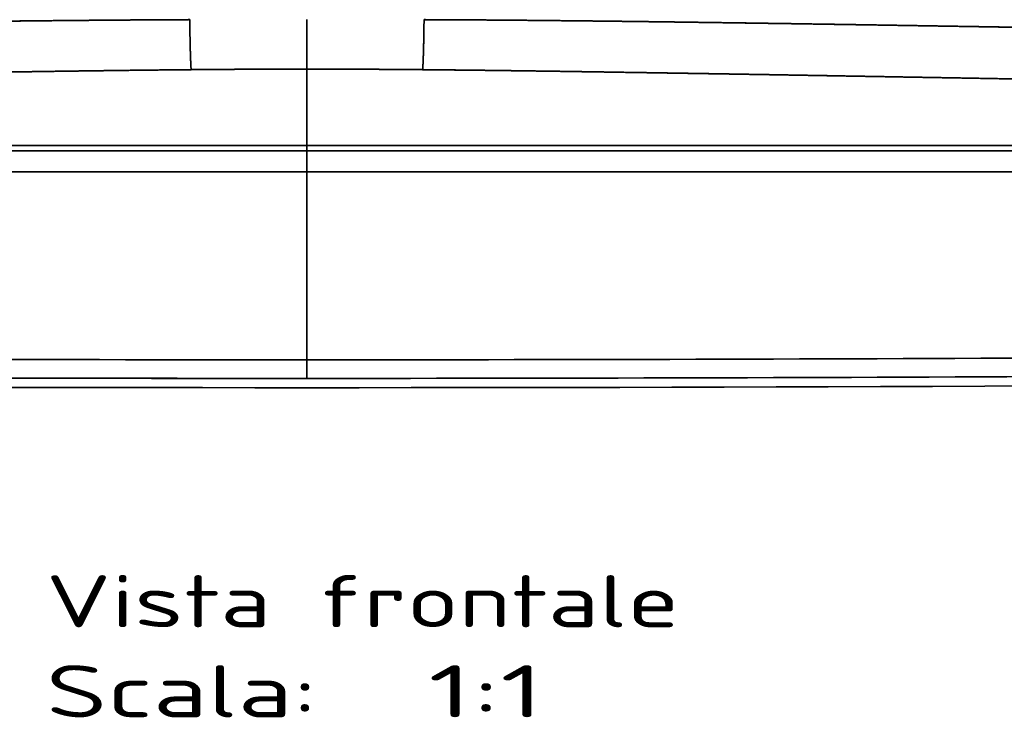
# Model space of a CAD drawing. Extents: x 261 to 1910, y 448 to 1974.
# Tile 8 of 21: x 636 to 900, y 448 to 635. Entities that reach past the tile are written whole.
import ezdxf
from ezdxf.enums import TextEntityAlignment as Align

# ---------------------------------------------------------------- set-up
doc = ezdxf.new("R2010")
doc.units = 0
doc.layers.get('0').update_dxf_attribs({"lineweight": 13})
doc.styles.get("Standard").update_dxf_attribs({"font": 'isocp.shx'})

# ---------------------------------------------------------------- blocks, each defined once
blk = doc.blocks.new('BLOCK15')
at = {"color": 7, "lineweight": 13}
for s, p, p2 in [('Vista frontale', (-70, -69.43), (100.02, -69.43)), ('Scala:', (-70, -93.61), (2.86, -93.61)), ('  1:1', (2.86, -93.61), (63.59, -93.61))]:
    blk.add_text(s, height=14, dxfattribs=at).set_placement(p, p2, align=Align.FIT)
blk = doc.blocks.new('BLOCK17')
at = {"color": 7, "lineweight": 35, "ltscale": 0.333248}
blk.add_line((0, 80.39), (0, 93.72), dxfattribs=at)
blk.add_line((0, 80.39), (0, 93.72), dxfattribs=at)
at = {"color": 7, "lineweight": 35}
for p, q in [((0, 80.39), (0, 59.91)), ((0, 80.39), (0, 59.91)), ((-377.47, 58.44), (0, 58.44)), ((0, 58.44), (-377.47, 58.44)), ((-290.09, 59.91), (0, 59.91)), ((0, 59.91), (-290.09, 59.91)), ((290.09, 59.91), (0, 59.91)), ((0, 59.91), (290.09, 59.91)), ((377.47, 58.44), (0, 58.44)), ((377.47, 58.44), (0, 58.44)), ((-377.47, 52.8), (0, 52.8)), ((0, 52.8), (-377.47, 52.8)), ((0, 2.37), (0, 52.8)), ((0, 52.8), (377.47, 52.8)), ((0, 52.8), (0, 2.37)), ((377.47, 52.8), (0, 52.8))]:
    blk.add_line(p, q, dxfattribs=at)
at = {"color": 7, "lineweight": 35, "ltscale": 0.036871}
blk.add_line((0, 59.91), (0, 58.44), dxfattribs=at)
blk.add_line((0, 59.91), (0, 58.44), dxfattribs=at)
at = {"color": 7, "lineweight": 35, "ltscale": 0.140954}
for p, q in [((0, 58.44), (0, 52.8)), ((0, 52.8), (0, 58.44))]:
    blk.add_line(p, q, dxfattribs=at)
at = {"color": 7, "lineweight": 35, "ltscale": 0.124957}
blk.add_line((0, 2.37), (0, -2.63), dxfattribs=at)
blk.add_line((0, 2.37), (0, -2.63), dxfattribs=at)
at = {"color": 7, "lineweight": 35}
for centre, radius, start, end in [((0.99, -3300.86), 3381.26, 90.01674, 90.54311), ((0.99, -3300.85), 3381.24, 90.01674, 90.54311), ((-0.98, -3299.55), 3379.95, 89.45679, 89.98336), ((-0.99, -3300.87), 3381.26, 89.4569, 89.98326), ((0, 39628.22), 39625.85, 269.35636, 269.999995), ((0, 39627.84), 39625.47, 269.356357, 269.999997), ((0, 39627.02), 39624.65, 269.999999, 270.643653), ((0, 39627.29), 39624.92, 270.000001, 270.64365), ((0, 39627.19), 39632.31, 269.352787, 270.647213), ((0, 39628.05), 39630.68, 269.356359, 269.999996), ((0, 39627.34), 39629.96, 269.35635, 269.999999), ((0, 39627.3), 39629.92, 270.000001, 270.64365), ((0, 39627.34), 39629.96, 270.000001, 270.64365)]:
    blk.add_arc(centre, radius, start, end, dxfattribs=at)
for points, knots in [([(-290.84, 89.87), (-275.24, 90.15), (-259.64, 90.43), (-244.11, 90.7), (-223.34, 91.06), (-202.5, 91.42), (-197.02, 91.51), (-186.6, 91.68), (-176.18, 91.86), (-170.93, 91.94), (-160.47, 92.12), (-149.99, 92.28), (-144.49, 92.37), (-133.98, 92.53), (-123.44, 92.69), (-118.14, 92.77), (-109.19, 92.9), (-100.25, 93.02), (-97.12, 93.06), (-89.29, 93.16), (-81.48, 93.26), (-77.31, 93.31), (-68.47, 93.4), (-59.74, 93.48), (-55.23, 93.52), (-47.61, 93.58), (-40.22, 93.63), (-37.21, 93.64), (-34.29, 93.66), (-31.43, 93.67)], [0, 0, 0, 0, 0, 0, 139.948903, 139.948903, 139.948903, 186.102215, 186.102215, 186.102215, 232.856553, 232.856553, 232.856553, 279.193805, 279.193805, 279.193805, 326.090685, 326.090685, 326.090685, 358.277525, 358.277525, 358.277525, 395.333364, 395.333364, 395.333364, 437.273684, 437.273684, 437.273684, 466.004298, 466.004298, 466.004298, 466.004298, 466.004298, 466.004298]), ([(-31.43, 93.67), (-37.56, 93.64), (-43.86, 93.61), (-50.34, 93.56), (-61.72, 93.47), (-73.29, 93.35), (-78.08, 93.3), (-87.07, 93.19), (-96.09, 93.08), (-99.66, 93.03), (-109.03, 92.9), (-118.4, 92.77), (-123.71, 92.69), (-134.27, 92.53), (-144.81, 92.36), (-150.29, 92.28), (-160.79, 92.11), (-171.28, 91.94), (-176.54, 91.85), (-186.99, 91.68), (-197.43, 91.5), (-202.88, 91.41), (-223.65, 91.06), (-244.36, 90.69), (-259.78, 90.42), (-275.31, 90.15), (-290.84, 89.87)], [0, 0, 0, 0, 0, 0, 47.086432, 47.086432, 47.086432, 81.784779, 81.784779, 81.784779, 110.179786, 110.179786, 110.179786, 147.308774, 147.308774, 147.308774, 184.048524, 184.048524, 184.048524, 221.021026, 221.021026, 221.021026, 257.532104, 257.532104, 257.532104, 367.269445, 367.269445, 367.269445, 367.269445, 367.269445, 367.269445]), ([(-31.06, 80.24), (-31.11, 80.9), (-31.16, 81.8), (-31.21, 82.89), (-31.29, 85.51), (-31.36, 88.52), (-31.39, 90.21), (-31.41, 91.94), (-31.43, 93.67)], [0, 0, 0, 0, 0, 0, 10.290858, 10.290858, 10.290858, 22.707456, 22.707456, 22.707456, 22.707456, 22.707456, 22.707456]), ([(-31.06, 80.24), (-31.11, 80.9), (-31.16, 81.81), (-31.21, 82.9), (-31.29, 85.52), (-31.36, 88.52), (-31.39, 90.21), (-31.41, 91.94), (-31.43, 93.67)], [0, 0, 0, 0, 0, 0, 10.122604, 10.122604, 10.122604, 22.403582, 22.403582, 22.403582, 22.403582, 22.403582, 22.403582]), ([(31.06, 80.24), (31.11, 80.9), (31.16, 81.8), (31.21, 82.89), (31.29, 85.51), (31.36, 88.52), (31.39, 90.21), (31.41, 91.94), (31.43, 93.67)], [0, 0, 0, 0, 0, 0, 10.286894, 10.286894, 10.286894, 22.700285, 22.700285, 22.700285, 22.700285, 22.700285, 22.700285]), ([(31.06, 80.24), (31.11, 80.9), (31.16, 81.81), (31.21, 82.9), (31.29, 85.52), (31.36, 88.52), (31.39, 90.21), (31.41, 91.94), (31.43, 93.67)], [0, 0, 0, 0, 0, 0, 10.122986, 10.122986, 10.122986, 22.404272, 22.404272, 22.404272, 22.404272, 22.404272, 22.404272]), ([(31.43, 93.67), (33.68, 93.66), (35.96, 93.65), (38.26, 93.64), (45.28, 93.6), (52.54, 93.55), (57.46, 93.51), (64.63, 93.44), (71.88, 93.36), (74.09, 93.34), (83.19, 93.24), (92.36, 93.13), (99.35, 93.03), (108.96, 92.9), (118.55, 92.76), (121.21, 92.72), (131.81, 92.57), (142.39, 92.4), (150.31, 92.28), (163.54, 92.07), (176.75, 91.85), (181.82, 91.76), (197.59, 91.5), (213.31, 91.23), (223.75, 91.05), (243.53, 90.71), (263.28, 90.36), (272.22, 90.2), (281.53, 90.04), (290.84, 89.87)], [0, 0, 0, 0, 0, 0, 22.573759, 22.573759, 22.573759, 67.83794, 67.83794, 67.83794, 87.64445, 87.64445, 87.64445, 149.055287, 149.055287, 149.055287, 172.53027, 172.53027, 172.53027, 242.888522, 242.888522, 242.888522, 290.106458, 290.106458, 290.106458, 383.509116, 383.509116, 383.509116, 467.144097, 467.144097, 467.144097, 467.144097, 467.144097, 467.144097]), ([(290.84, 89.87), (285.65, 89.97), (280.47, 90.06), (275.28, 90.15), (264.79, 90.33), (254.3, 90.52), (249.48, 90.6), (233.75, 90.88), (218.02, 91.15), (207.59, 91.33), (191.92, 91.6), (176.21, 91.86), (170.96, 91.94), (157.8, 92.16), (144.63, 92.37), (136.72, 92.49), (126.14, 92.65), (115.56, 92.81), (112.91, 92.84), (106.72, 92.93), (100.52, 93.02), (96.98, 93.06), (88.24, 93.18), (79.53, 93.28), (74.16, 93.34), (63.35, 93.45), (52.7, 93.55), (47.09, 93.59), (40.66, 93.63), (34.39, 93.66), (33.4, 93.66), (32.41, 93.66), (31.43, 93.67)], [0, 0, 0, 0, 0, 0, 36.686941, 36.686941, 36.686941, 74.103172, 74.103172, 74.103172, 147.691601, 147.691601, 147.691601, 184.580847, 184.580847, 184.580847, 240.089377, 240.089377, 240.089377, 258.620659, 258.620659, 258.620659, 283.37891, 283.37891, 283.37891, 319.73608, 319.73608, 319.73608, 359.738857, 359.738857, 359.738857, 367.287488, 367.287488, 367.287488, 367.287488, 367.287488, 367.287488]), ([(-31.06, 80.24), (-37.04, 80.19), (-43.19, 80.12), (-49.52, 80.05), (-60.57, 79.9), (-71.81, 79.74), (-76.42, 79.67), (-84.87, 79.54), (-93.34, 79.41), (-97.02, 79.35), (-106.01, 79.2), (-115.01, 79.05), (-120.31, 78.96), (-130.8, 78.79), (-141.28, 78.61), (-146.98, 78.51), (-157.43, 78.32), (-167.87, 78.14), (-173.12, 78.05), (-189.25, 77.76), (-205.37, 77.47), (-214.27, 77.31), (-235.95, 76.92), (-257.6, 76.53), (-268.43, 76.33), (-279.26, 76.13), (-290.09, 75.94)], [0, 0, 0, 0, 0, 0, 46.17061, 46.17061, 46.17061, 79.667036, 79.667036, 79.667036, 105.499761, 105.499761, 105.499761, 142.599842, 142.599842, 142.599842, 178.935322, 178.935322, 178.935322, 215.90961, 215.90961, 215.90961, 292.406845, 292.406845, 292.406845, 368.961856, 368.961856, 368.961856, 368.961856, 368.961856, 368.961856]), ([(-31.06, 80.24), (-37.04, 80.19), (-43.19, 80.12), (-49.53, 80.05), (-60.54, 79.9), (-71.75, 79.74), (-76.47, 79.67), (-84.86, 79.54), (-93.28, 79.41), (-97.1, 79.35), (-106.07, 79.2), (-115.05, 79.05), (-120.35, 78.96), (-130.81, 78.79), (-141.25, 78.61), (-147.09, 78.51), (-157.51, 78.32), (-167.9, 78.14), (-173.16, 78.05), (-189.3, 77.76), (-205.42, 77.47), (-214.29, 77.31), (-235.98, 76.92), (-257.63, 76.53), (-268.44, 76.33), (-279.27, 76.13), (-290.09, 75.94)], [0, 0, 0, 0, 0, 0, 46.152292, 46.152292, 46.152292, 79.392966, 79.392966, 79.392966, 105.103323, 105.103323, 105.103323, 142.187799, 142.187799, 142.187799, 178.270488, 178.270488, 178.270488, 215.230155, 215.230155, 215.230155, 291.744638, 291.744638, 291.744638, 368.213782, 368.213782, 368.213782, 368.213782, 368.213782, 368.213782]), ([(290.09, 75.94), (284.9, 76.03), (279.72, 76.13), (274.53, 76.22), (264.05, 76.41), (253.55, 76.6), (248.74, 76.69), (233.01, 76.97), (217.28, 77.26), (206.86, 77.45), (191.19, 77.73), (175.48, 78.01), (170.23, 78.1), (157.08, 78.33), (143.92, 78.56), (136.01, 78.7), (125.44, 78.88), (114.87, 79.06), (112.22, 79.1), (103.68, 79.24), (95.14, 79.38), (89.26, 79.47), (77.28, 79.66), (65.41, 79.84), (59.42, 79.92), (50.02, 80.04), (40.88, 80.15), (37.57, 80.18), (34.29, 80.22), (31.06, 80.24)], [0, 0, 0, 0, 0, 0, 36.685264, 36.685264, 36.685264, 74.113612, 74.113612, 74.113612, 147.694916, 147.694916, 147.694916, 184.578156, 184.578156, 184.578156, 240.070175, 240.070175, 240.070175, 258.594089, 258.594089, 258.594089, 299.798431, 299.798431, 299.798431, 342.572536, 342.572536, 342.572536, 367.512294, 367.512294, 367.512294, 367.512294, 367.512294, 367.512294]), ([(290.09, 75.94), (284.9, 76.03), (279.72, 76.13), (274.53, 76.22), (264.05, 76.41), (253.56, 76.6), (248.74, 76.69), (233.01, 76.97), (217.28, 77.26), (206.86, 77.45), (191.16, 77.73), (175.43, 78.01), (170.29, 78.1), (157.11, 78.33), (143.92, 78.56), (136.01, 78.7), (125.44, 78.88), (114.87, 79.06), (112.22, 79.1), (103.68, 79.24), (95.15, 79.38), (89.26, 79.47), (74.93, 79.7), (60.74, 79.9), (52.33, 80.02), (43.12, 80.13), (34.25, 80.21), (33.19, 80.23), (32.12, 80.23), (31.06, 80.24)], [0, 0, 0, 0, 0, 0, 36.669529, 36.669529, 36.669529, 74.071941, 74.071941, 74.071941, 147.623629, 147.623629, 147.623629, 184.686889, 184.686889, 184.686889, 240.157248, 240.157248, 240.157248, 258.673661, 258.673661, 258.673661, 299.861837, 299.861837, 299.861837, 359.160499, 359.160499, 359.160499, 367.333476, 367.333476, 367.333476, 367.333476, 367.333476, 367.333476])]:
    blk.add_open_spline(points, degree=5, knots=knots, dxfattribs=at)

msp = doc.modelspace()

# ---------------------------------------------------------------- block references
at = {"lineweight": 0}
for name in ['BLOCK17', 'BLOCK15']:
    msp.add_blockref(name, (713.3, 541.43), dxfattribs=at)

doc.saveas('drawing.dxf')
